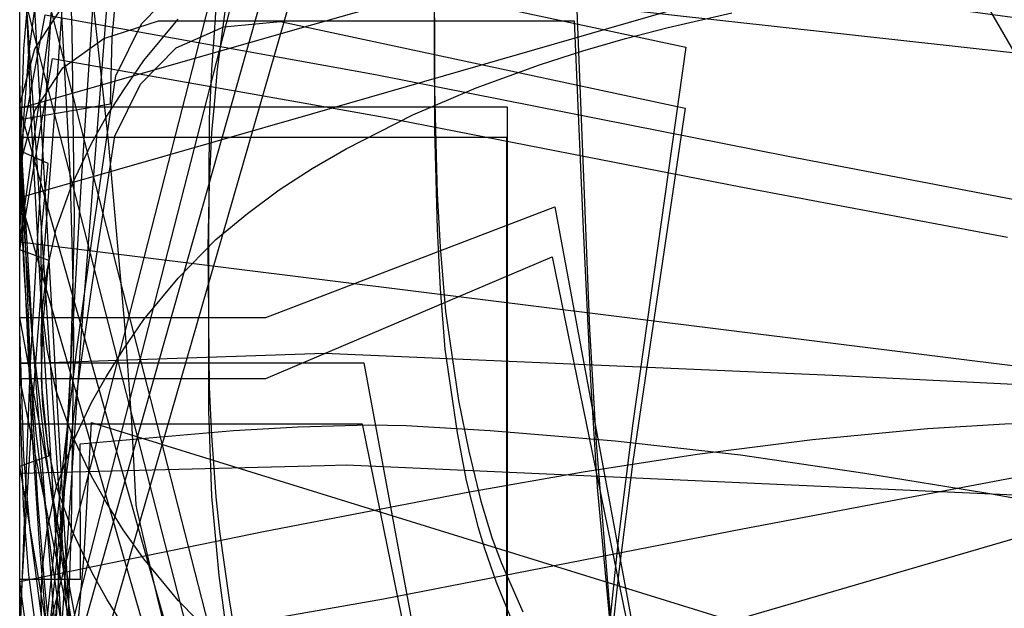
# Model space of a CAD drawing. Header units: millimetres. Extents: x 0 to 1204, y -1 to 532.
# Tile 10 of 16: x 0 to 162, y 108 to 204. Entities that reach past the tile are written whole.
import ezdxf

# ---------------------------------------------------------------- set-up
doc = ezdxf.new("R2010")
doc.units = ezdxf.units.MM
doc.layers.add('1', color=7, linetype='Continuous')
doc.layers.add('19', color=7, linetype='Continuous')

# ---------------------------------------------------------------- blocks, each defined once
blk = doc.blocks.new('PART001')
at = {"layer": '1'}
blk.add_lwpolyline([(248.3, 13), (40, 2.1), (0, 0), (0, 52.1), (0, 228.7), (0, 243.7), (41, 243.7), (325.9, 243.7)], dxfattribs=at)
blk = doc.blocks.new('PART002')
at = {"layer": '1'}
blk.add_lwpolyline([(247.2, 13.5), (40, 2.1), (0, 0), (0, 52.1), (0, 266.9), (0, 281.9), (41, 281.9), (314.5, 281.9)], dxfattribs=at)
blk = doc.blocks.new('PART003')
at = {"layer": '1'}
blk.add_lwpolyline([(457.4, 128.8), (265.6, 138.9), (177.5, 143.7), (133.4, 145.9), (50, 149.5), (0, 147.8), (0, 402), (50, 400.7), (53.6, 400.6), (174.2, 406), (249.2, 409.9), (400.8, 418.1), (501.9, 423.4)], dxfattribs=at)
blk = doc.blocks.new('PART005')
at = {"layer": '1'}
blk.add_lwpolyline([(325.9, 23.1), (41, 23.1), (0, 23.1), (0, 38.1), (0, 214.7), (0, 266.8), (40, 264.7), (248.2, 253.8)], dxfattribs=at)
blk = doc.blocks.new('PART006')
at = {"layer": '1'}
blk.add_lwpolyline([(314.5, 23.1), (41, 23.1), (0, 23.1), (0, 38.1), (0, 252.8), (0, 305), (40, 302.8), (247.2, 291.5)], dxfattribs=at)
blk = doc.blocks.new('PART011')
at = {"layer": '1'}
blk.add_lwpolyline([(248.6, 125.1), (243.2, 127.9), (236.7, 130.7), (229.8, 133.2), (222.8, 135.4), (215.8, 137.3), (201, 140.6), (177.9, 145.1), (166, 147.1), (0, 167.8), (4.2, 197.7), (8.3, 227.5), (11.7, 253.6), (14.7, 280.1), (17.3, 310.8)], dxfattribs=at)
blk = doc.blocks.new('PART012')
at = {"layer": '1'}
blk.add_lwpolyline([(230, 67.6), (11.8, 0), (10.6, 21.7), (8.3, 48), (6.1, 66.9), (4.6, 78.1), (0, 112.1), (40, 120.3), (73.8, 126.8), (92.5, 130.1), (111.2, 133), (130.1, 135.4), (149, 137.2), (161.7, 138), (168.1, 138.2), (172.2, 138.2), (180.1, 138.2), (191.9, 137.8), (220.1, 136.2), (220, 113.9), (230, 113.9)], close=True, dxfattribs=at)
blk = doc.blocks.new('PART013')
at = {"layer": '1'}
blk.add_lwpolyline([(0, 0), (0, 138), (56.2, 138), (84.3, 0)], close=True, dxfattribs=at)
at = {"layer": '19'}
blk.add_text('PART013', height=1, dxfattribs=at).set_placement((0, 0))
blk = doc.blocks.new('PART014')
at = {"layer": '1'}
blk.add_lwpolyline([(244.1, 5.2), (235.2, 4.1), (211.8, 1.8), (198, 0.9), (188.1, 0.4), (173.6, 0), (0, 53.8), (1.1, 61.8), (2.3, 71.3), (4.5, 90.2), (6.8, 116.5), (8.3, 144), (8.7, 159.8), (9, 171.4), (8.6, 202.6), (7.5, 233.5)], dxfattribs=at)
blk = doc.blocks.new('PART015')
at = {"layer": '1'}
blk.add_lwpolyline([(273.1, 49.7), (234.9, 60.1), (212.7, 66.5), (172.1, 78), (151.5, 42.3), (48.1, 72), (0, 85.8), (12.1, 132.8), (58, 311.9), (105.7, 296.7), (150.2, 287.7), (183.6, 281.5), (203.4, 277.8), (224.3, 274.3), (252.5, 270.4)], dxfattribs=at)
blk = doc.blocks.new('PART019')
at = {"layer": '1'}
blk.add_lwpolyline([(256.2, 41.7), (230.4, 38.3), (204.4, 34.4), (179.7, 30.2), (151.2, 24.9), (102, 15.1), (54.3, 0), (12.1, 164), (0, 211.1), (48.1, 224.9), (151.5, 254.5), (172.2, 218.6), (213.3, 229.3), (225.7, 232.5), (250.5, 238.6)], dxfattribs=at)
blk = doc.blocks.new('PART021')
at = {"layer": '1'}
blk.add_lwpolyline([(405.5, 26.4), (238.6, 0), (227.4, 14.1), (223.8, 18.1), (219.3, 22), (214.3, 25.7), (209, 29.1), (203.4, 32), (197.6, 34.5), (192.7, 36.2), (183.5, 38.5), (173.4, 40.1), (163.8, 41), (136.8, 42.8), (109.7, 43.9), (82.6, 44.5), (5.5, 48.6), (7.4, 90), (8.5, 120.9), (8.9, 152), (8.7, 163.7), (8.3, 179.5), (6.8, 207)], dxfattribs=at)
blk = doc.blocks.new('PART023')
at = {"layer": '1'}
blk.add_lwpolyline([(267.6, 43.4), (238, 39.5), (224.2, 37.6), (203.3, 34.1), (183.5, 30.4), (150.2, 24.2), (105.6, 15.1), (57.9, 0), (12, 179.1), (0, 226.1), (48, 239.9), (151.4, 269.6), (172, 233.9), (212.6, 245.4), (234.8, 251.8), (273, 262.2)], dxfattribs=at)
blk = doc.blocks.new('PART026')
at = {"layer": '1'}
blk.add_lwpolyline([(454.1, 67.1), (380.2, 71.4), (270, 76.6), (160.3, 80.7), (50, 84.3), (0, 83.2), (0, 296.5), (50, 295.7), (54, 295.6), (215.8, 301.1), (328, 305.9), (384.1, 308.7), (440.4, 311.8), (533.6, 317.8)], dxfattribs=at)
blk = doc.blocks.new('PART028')
at = {"layer": '1'}
blk.add_lwpolyline([(0, 101.6), (1.8, 148), (3.6, 179.2), (10.1, 284.8)], dxfattribs=at)
blk = doc.blocks.new('PART029')
at = {"layer": '1'}
blk.add_lwpolyline([(0, 105.4), (2.2, 142.3), (5.8, 189.7), (10.1, 249.9)], dxfattribs=at)
blk = doc.blocks.new('PART033')
at = {"layer": '1'}
blk.add_lwpolyline([(91.2, 0), (22.9, 0), (13.9, 2.8), (7.2, 7.6), (2.6, 14.5), (0, 23.7), (1.9, 69.1), (3.1, 88.6), (4.2, 102.6), (7, 130.5), (9.3, 149.8), (12, 169.2), (15.8, 195.1), (20, 203.6), (25.9, 209.7), (33.6, 213.1), (43, 214), (109.3, 199.8), (100.6, 138.1), (98.3, 119.4), (96.9, 106.2), (94.7, 79.2), (93.6, 60.5), (92.5, 34.2)], close=True, dxfattribs=at)
blk = doc.blocks.new('PART034')
at = {"layer": '1'}
blk.add_lwpolyline([(462.5, 64.9), (438.8, 61.3), (360.9, 47.2), (288.6, 33.6), (283.3, 32.6), (244.1, 25.8), (205, 19.6), (175.9, 15.7), (44.8, 0), (39.3, 32.6), (35.1, 55.5), (30.3, 78.2), (22.6, 109.5), (19.3, 123.8), (19.1, 124.7), (18.4, 138.3), (17.3, 153.6), (14.6, 184.4), (11.7, 210.9), (8.3, 236.9), (4.1, 266.7), (0, 296.6), (166, 317.3)], dxfattribs=at)
blk = doc.blocks.new('PART040')
at = {"layer": '1'}
blk.add_lwpolyline([(250.1, 49.3), (225.3, 47.1), (208.9, 46), (192.2, 45.1), (175.3, 44.4), (150.1, 43.7), (100.1, 43.2), (50.3, 43.4), (10.2, 43.5), (5.9, 103.6), (2.2, 151), (0, 187.9), (14.9, 190.5), (15.2, 201.3), (15.9, 209.2)], dxfattribs=at)
blk = doc.blocks.new('PART041')
at = {"layer": '1'}
blk.add_lwpolyline([(32.2, 102.7), (26, 109), (20.4, 115.8), (17, 120.6), (14.2, 125.1), (11.8, 129.4), (8.6, 136.1), (6, 143.4), (4.5, 150.2), (3.7, 156.9), (3.5, 165.5), (3.6, 169.7), (4.7, 180.7), (0, 182.8), (4.2, 205.1), (58.4, 195.3), (126.1, 181.9), (178.4, 171.9)], dxfattribs=at)
blk = doc.blocks.new('PART042')
at = {"layer": '1'}
blk.add_lwpolyline([(250.5, 44), (213.2, 53.2), (172.2, 63.9), (151.5, 28.1), (48.1, 57.7), (0, 71.5), (12.1, 118.6), (54.2, 282.6), (102, 267.4), (151.2, 257.7), (179.7, 252.4), (204.4, 248.2), (230.4, 244.3), (256.1, 240.8)], dxfattribs=at)
blk = doc.blocks.new('PART047')
at = {"layer": '1'}
blk.add_lwpolyline([(249.5, 58.3), (222.2, 55.7), (195, 53.6), (170.6, 52.5), (146.4, 51.8), (98.2, 51.3), (50.3, 51.5), (10.2, 51.7), (3.6, 157.2), (1.9, 188.4), (0, 234.9), (15, 236.7), (15.2, 247.4), (16, 255.4), (16.7, 259.4), (18.2, 265.6), (20.3, 271.6), (23.5, 278.2), (27.2, 284.1), (30, 287.9), (33.2, 291.9), (37, 296), (43, 301.9), (49.7, 307.2)], dxfattribs=at)
blk = doc.blocks.new('PART049')
at = {"layer": '1'}
blk.add_lwpolyline([(230.1, 70.6), (230.1, 24.3), (220.1, 24.3), (220.1, 2), (191.9, 0.4), (180.1, 0.1), (172.2, 0.1), (168.1, 0), (161.7, 0.2), (149, 1.1), (130.1, 2.8), (111.3, 5.2), (92.5, 8.1), (73.9, 11.4), (40, 18), (0, 26.1), (4.6, 60.1), (6.1, 71.3), (8.3, 90.2), (10.6, 116.5), (11.8, 138.2)], close=True, dxfattribs=at)
blk = doc.blocks.new('PART052')
at = {"layer": '1'}
blk.add_lwpolyline([(501.9, 108.4), (400.7, 113.7), (249.2, 121.9), (174.2, 125.8), (53.6, 131.2), (50, 131.1), (0, 129.8), (0, 384), (50, 382.3), (133.4, 385.9), (177.4, 388.1), (393.4, 399.7), (489.1, 404.5)], dxfattribs=at)
blk = doc.blocks.new('PART053')
at = {"layer": '1'}
blk.add_lwpolyline([(247.4, 3.7), (237.5, 3), (213.3, 1.7), (180.7, 0.5), (139.5, 0), (90, 0.1), (40.1, 0.6), (0, 1.1), (10.1, 152.1), (15.7, 224.5), (55.4, 219.2), (180.9, 202.3), (259.8, 191.6)], dxfattribs=at)
blk = doc.blocks.new('PART054')
at = {"layer": '1'}
blk.add_lwpolyline([(263.1, 37.9), (232.8, 35.7), (197.7, 32.5), (177.4, 30.3), (99.4, 22.1), (53.7, 0), (13.6, 141.7), (0, 189.8), (48.1, 203.5), (151.8, 232.8), (172.4, 197), (213.2, 208), (220.8, 210.1), (273.4, 223.4)], dxfattribs=at)
blk = doc.blocks.new('PART055')
at = {"layer": '1'}
blk.add_lwpolyline([(251.5, 37.4), (233.9, 36.1), (199, 33.1), (173.8, 30.6), (96.1, 22.1), (50.5, 0), (13.9, 127.1), (0, 175.1), (48.1, 188.9), (151.7, 218.8), (172.5, 182.9), (213.8, 193), (231.9, 197.2), (260.5, 203.4)], dxfattribs=at)
blk = doc.blocks.new('PART056')
at = {"layer": '1'}
blk.add_lwpolyline([(273.4, 33.8), (220.8, 47.2), (213.2, 49.2), (172.4, 60.3), (151.8, 24.4), (48.1, 53.8), (0, 67.4), (13.6, 115.5), (53.7, 257.3), (99.4, 235.2), (177.4, 226.9), (197.7, 224.8), (232.8, 221.6), (263.1, 219.4)], dxfattribs=at)
blk = doc.blocks.new('PART058')
at = {"layer": '1'}
blk.add_lwpolyline([(250.9, 26.9), (231.9, 31.1), (213.8, 35.4), (194.2, 40.1), (172.5, 45.5), (151.6, 9.6), (48.1, 39.4), (0, 53.2), (13.8, 101.3), (50.4, 228.3), (96.1, 206.3), (173.8, 197.7), (199, 195.3), (233.9, 192.3), (251.4, 190.9)], dxfattribs=at)
blk = doc.blocks.new('PART061')
at = {"layer": '1'}
blk.add_lwpolyline([(255.8, 145.6), (214.7, 138.4), (162, 128.9), (118.6, 120.7), (59.7, 109.2), (5.3, 99.6), (0, 131), (4.8, 132.7), (3.7, 143.7), (3.5, 152.1), (3.7, 156.5), (4.5, 163.2), (6, 170), (8.6, 177.3), (11.8, 184), (14.2, 188.3), (17.1, 192.8), (20.4, 197.6), (26, 204.4)], dxfattribs=at)
blk = doc.blocks.new('PART062')
at = {"layer": '1'}
for points in [[(32.2, 206.2), (31.8, 200.6), (31.5, 196.1), (31.1, 188.1), (31, 166.1), (31, 154.6), (31.1, 144), (31.5, 136), (31.8, 131.5), (32.2, 126), (32.8, 120.3), (34.4, 109.1), (37.1, 92.2)], [(4.5, 99.4), (1.7, 120.5), (0.7, 132.6), (0, 153.2), (0, 166.1), (0, 178.9), (0.7, 199.5), (1.7, 211.6)]]:
    blk.add_lwpolyline(points, dxfattribs=at)
blk = doc.blocks.new('PART063')
at = {"layer": '1'}
for points in [[(34.5, 211.9), (32.4, 196.2), (31.9, 190.4), (31.5, 185.8), (31.1, 177.5), (30.9, 166.9), (31, 155.9), (31, 140.1), (31.5, 126.1), (31.9, 121.4), (32.7, 113.1), (34.1, 102.5)], [(4.1, 93.4), (1.5, 113.2), (0.6, 124.5), (0, 143.9), (0, 155.9), (0, 168), (0.6, 187.3), (1.5, 198.7), (4.1, 218.5)]]:
    blk.add_lwpolyline(points, dxfattribs=at)
blk = doc.blocks.new('PART064')
at = {"layer": '1'}
for points in [[(11.2, 75.2), (5.3, 115.9), (2.7, 136.5), (1.8, 147.1), (0.7, 164.1), (0.5, 167.7), (0.1, 182.2), (0, 204.6)], [(68.1, 204.6), (68.1, 186.3), (68.5, 169.9), (69, 160.1), (69.8, 150.2), (71.8, 136.5), (73.3, 128.7), (75.2, 121.1), (76.3, 117.5), (78.2, 112), (81.1, 104.9)]]:
    blk.add_lwpolyline(points, dxfattribs=at)
blk = doc.blocks.new('PART065')
at = {"layer": '1'}
blk.add_lwpolyline([(0, 0), (0, 190), (80, 190), (80, 0)], close=True, dxfattribs=at)
at = {"layer": '19'}
blk.add_text('PART065', height=1, dxfattribs=at).set_placement((0, 0))
blk = doc.blocks.new('PART067')
at = {"layer": '1'}
blk.add_lwpolyline([(0, 0), (0, 148), (56.5, 148), (83.9, 0)], close=True, dxfattribs=at)
at = {"layer": '19'}
blk.add_text('PART067', height=1, dxfattribs=at).set_placement((0, 0))
blk = doc.blocks.new('PART071')
at = {"layer": '1'}
blk.add_lwpolyline([(533.6, 62.3), (440.4, 68.2), (384.1, 71.3), (328, 74.1), (215.8, 79), (53.9, 84.4), (50, 84.3), (0, 83.5), (0, 296.8), (50, 295.7), (160.3, 299.3), (270, 303.4), (380.1, 308.6), (454, 312.9)], dxfattribs=at)
blk = doc.blocks.new('PART072')
at = {"layer": '1'}
blk.add_lwpolyline([(0, 66.3), (0, 112.5), (10, 112.5), (9.9, 134.7), (35.1, 136.9), (45.7, 137.5), (57.3, 137.8), (63.4, 137.7), (77.2, 136.9), (97.7, 135.2), (118.3, 132.9), (138.7, 129.9), (158.9, 126.6), (195.8, 119.9), (239.3, 111.5), (234.5, 77.5), (233, 66.5), (230.8, 47.8), (228.3, 21.6), (227, 0)], close=True, dxfattribs=at)
blk = doc.blocks.new('PART073')
at = {"layer": '1'}
blk.add_lwpolyline([(17.1, 104.7), (14.3, 109.2), (11.9, 113.5), (8.7, 120.2), (6.1, 127.5), (4.6, 134.3), (3.8, 141), (3.6, 145.4), (3.8, 153.8), (4.8, 164.8), (0, 166.5), (5.4, 197.9), (59.8, 188.3), (118.6, 176.8), (162.1, 168.6)], dxfattribs=at)
blk = doc.blocks.new('PART074')
at = {"layer": '1'}
for points in [[(13.3, 74.8), (5.2, 126.7), (4.2, 134.2), (2, 153.3), (0.9, 167.9), (0.5, 174), (0.4, 177.6), (0, 191.6), (0, 214.6)], [(68, 214.6), (68, 195), (68.4, 179.8), (68.5, 175.7), (69, 167), (69.9, 156.4), (72, 141.8), (73.7, 133.5), (75.7, 125.3), (77.5, 119.3), (79, 115.2), (82.6, 107.1)]]:
    blk.add_lwpolyline(points, dxfattribs=at)
blk = doc.blocks.new('PART075')
at = {"layer": '1'}
blk.add_lwpolyline([(247.2, 4.5), (236.4, 3.7), (209.8, 2.1), (192, 1.2), (175.2, 0.6), (135.6, 0), (88, 0.1), (40, 0.6), (0, 1), (10.1, 177), (14.9, 250.1), (54.6, 244.6), (180.1, 227.3), (258.7, 216.2)], dxfattribs=at)
blk = doc.blocks.new('PART076')
at = {"layer": '1'}
blk.add_lwpolyline([(0, 71.5), (227.1, 137.8), (228.4, 116.2), (230.8, 90), (233, 71.2), (234.6, 60.2), (239.4, 26.2), (195.8, 17.8), (159, 11.1), (138.7, 7.8), (118.3, 4.9), (97.8, 2.5), (70.4, 0.4), (63.4, 0.1), (57.3, 0), (45.8, 0.2), (35.2, 0.8), (10, 3), (10, 25.3), (0, 25.3)], close=True, dxfattribs=at)
blk = doc.blocks.new('PART077')
at = {"layer": '1'}
blk.add_lwpolyline([(91, 0), (22.8, 0), (13.8, 2.8), (7, 7.7), (2.5, 14.6), (0, 23.7), (2, 66.5), (3.2, 85), (4.3, 98.2), (7, 124.4), (9.3, 142.6), (11.9, 160.8), (15.6, 185.2), (19.8, 193.7), (25.7, 199.7), (33.5, 203.1), (42.8, 204), (109.2, 189.8), (100.6, 131.8), (98.4, 114.2), (97, 101.8), (94.8, 76.5), (93.7, 58.9), (92.5, 34.1)], close=True, dxfattribs=at)
at = {"layer": '19'}
blk.add_text('PART077', height=1, dxfattribs=at).set_placement((0, 0))
blk = doc.blocks.new('PART078')
at = {"layer": '1'}
blk.add_lwpolyline([(3.7, 101.2), (3.5, 109.6), (3.7, 113.9), (4.5, 120.6), (6, 127.4), (8.6, 134.7), (11.8, 141.5), (14.2, 145.7), (17.1, 150.3), (20.4, 155.1), (26, 161.9), (32.2, 168.2), (37.4, 172.5), (42.6, 176.4), (48, 179.9), (53.6, 183.1), (64.5, 188.7), (74.9, 193.1), (85.3, 196.9), (92.4, 199.2), (99.4, 201.2), (106.4, 203), (116.9, 205.4)], dxfattribs=at)
blk = doc.blocks.new('PART079')
at = {"layer": '1'}
blk.add_lwpolyline([(80, 0), (0, 0), (0, 185), (80, 185)], close=True, dxfattribs=at)
at = {"layer": '19'}
blk.add_text('PART079', height=1, dxfattribs=at).set_placement((0, 0))
blk = doc.blocks.new('PART080')
at = {"layer": '1'}
blk.add_lwpolyline([(27.9, 8.9), (0, 145.4), (40.4, 145.4), (87.4, 165.4), (121.2, 0)], close=True, dxfattribs=at)
at = {"layer": '19'}
blk.add_text('PART080', height=1, dxfattribs=at).set_placement((0, 0))
blk = doc.blocks.new('PART082')
at = {"layer": '1'}
blk.add_lwpolyline([(27.1, 9), (0, 155.4), (40.4, 155.4), (87.8, 173.6), (120, 0)], close=True, dxfattribs=at)
at = {"layer": '19'}
blk.add_text('PART082', height=1, dxfattribs=at).set_placement((0, 0))
blk = doc.blocks.new('PART083')
at = {"layer": '1'}
blk.add_lwpolyline([(258.7, 33.8), (180.1, 22.8), (54.6, 5.5), (14.9, 0), (10.1, 73), (0, 249.1), (40.1, 249.5), (88, 250), (135.6, 250.1), (175.2, 249.4), (192.1, 248.8), (209.8, 248), (236.5, 246.4), (247.3, 245.6)], dxfattribs=at)
blk = doc.blocks.new('PART084')
at = {"layer": '1'}
blk.add_lwpolyline([(259.8, 33), (180.8, 22.2), (55.4, 5.4), (15.6, 0), (10.1, 72.5), (0, 223.5), (40, 224), (89.9, 224.5), (139.5, 224.6), (180.7, 224), (213.2, 222.9), (237.5, 221.6), (247.3, 220.9)], dxfattribs=at)
blk = doc.blocks.new('PART085')
at = {"layer": '1'}
blk.add_lwpolyline([(0, 190), (80, 190), (80, 0), (0, 0)], close=True, dxfattribs=at)
at = {"layer": '19'}
blk.add_text('PART085', height=1, dxfattribs=at).set_placement((0, 0))
blk = doc.blocks.new('PART092')
at = {"layer": '1'}
blk.add_lwpolyline([(91, 204.1), (92.5, 169.9), (93.7, 145.1), (94.8, 127.6), (97.1, 102.3), (98.4, 89.8), (100.7, 72.3), (109.2, 14.3), (42.8, 0), (33.5, 1), (25.8, 4.3), (19.8, 10.3), (15.6, 18.8), (11.9, 43.2), (9.3, 61.4), (7, 79.7), (4.3, 105.9), (3.2, 119.1), (2, 137.5), (0, 180.3), (2.5, 189.4), (7.1, 196.4), (13.8, 201.2), (22.8, 204.1)], close=True, dxfattribs=at)
at = {"layer": '19'}
blk.add_text('PART092', height=1, dxfattribs=at).set_placement((0, 0))
blk = doc.blocks.new('PART093')
at = {"layer": '1'}
blk.add_lwpolyline([(91.1, 214.1), (92.5, 179.8), (93.5, 153.5), (94.6, 134.8), (96.8, 107.9), (98.2, 94.6), (100.5, 76), (109.2, 14.2), (42.9, 0), (33.5, 1), (25.8, 4.4), (19.9, 10.4), (15.7, 19), (11.9, 44.9), (9.2, 64.2), (6.9, 83.6), (4.1, 111.4), (3, 125.4), (1.9, 145), (0, 190.4), (2.5, 199.5), (7.1, 206.5), (13.9, 211.3), (22.8, 214.1)], close=True, dxfattribs=at)
blk = doc.blocks.new('PART094')
at = {"layer": '1'}
blk.add_lwpolyline([(79.9, 185), (79.9, 0), (0, 0), (0, 185)], close=True, dxfattribs=at)
at = {"layer": '19'}
blk.add_text('PART094', height=1, dxfattribs=at).set_placement((0, 0))

msp = doc.modelspace()

# ---------------------------------------------------------------- block references
for name in ['PART003', 'PART052', 'PART011', 'PART034', 'PART074', 'PART064', 'PART026', 'PART071', 'PART047', 'PART028', 'PART062', 'PART014', 'PART021', 'PART015', 'PART023', 'PART063', 'PART006', 'PART002', 'PART073', 'PART061', 'PART029', 'PART040', 'PART019', 'PART042', 'PART041', 'PART078', 'PART005', 'PART001', 'PART054', 'PART056', 'PART075', 'PART083', 'PART055', 'PART058', 'PART084', 'PART053', 'PART093', 'PART033', 'PART012', 'PART049', 'PART072', 'PART076']:
    msp.add_blockref(name, (0, 0))
ref = msp.add_blockref('PART092', (0, 0))
ref.add_attrib('AOF_MIRROR_ALLOWED', '1', (0, 0), dxfattribs={"height": 2.5})
ref.add_attrib('AOF_COORDINATE_SYSTEM', 'x_width_y_length', (0, 0), dxfattribs={"height": 2.5})
ref = msp.add_blockref('PART077', (0, 0))
ref.add_attrib('AOF_MIRROR_ALLOWED', '1', (0, 0), dxfattribs={"height": 2.5})
ref.add_attrib('AOF_COORDINATE_SYSTEM', 'x_width_y_length', (0, 0), dxfattribs={"height": 2.5})
ref = msp.add_blockref('PART065', (0, 0))
ref.add_attrib('AOF_MIRROR_ALLOWED', '1', (0, 0), dxfattribs={"height": 2.5})
ref.add_attrib('AOF_COORDINATE_SYSTEM', 'x_width_y_length', (0, 0), dxfattribs={"height": 2.5})
ref = msp.add_blockref('PART085', (0, 0))
ref.add_attrib('AOF_MIRROR_ALLOWED', '1', (0, 0), dxfattribs={"height": 2.5})
ref.add_attrib('AOF_COORDINATE_SYSTEM', 'x_width_y_length', (0, 0), dxfattribs={"height": 2.5})
ref = msp.add_blockref('PART079', (0, 0))
ref.add_attrib('AOF_MIRROR_ALLOWED', '1', (0, 0), dxfattribs={"height": 2.5})
ref.add_attrib('AOF_COORDINATE_SYSTEM', 'x_width_y_length', (0, 0), dxfattribs={"height": 2.5})
ref = msp.add_blockref('PART094', (0, 0))
ref.add_attrib('AOF_MIRROR_ALLOWED', '1', (0, 0), dxfattribs={"height": 2.5})
ref.add_attrib('AOF_COORDINATE_SYSTEM', 'x_width_y_length', (0, 0), dxfattribs={"height": 2.5})
ref = msp.add_blockref('PART082', (0, 0))
ref.add_attrib('AOF_MIRROR_ALLOWED', '1', (0, 0), dxfattribs={"height": 2.5})
ref.add_attrib('AOF_COORDINATE_SYSTEM', 'x_width_y_length', (0, 0), dxfattribs={"height": 2.5})
ref = msp.add_blockref('PART080', (0, 0))
ref.add_attrib('AOF_MIRROR_ALLOWED', '1', (0, 0), dxfattribs={"height": 2.5})
ref.add_attrib('AOF_COORDINATE_SYSTEM', 'x_width_y_length', (0, 0), dxfattribs={"height": 2.5})
ref = msp.add_blockref('PART067', (0, 0))
ref.add_attrib('AOF_MIRROR_ALLOWED', '1', (0, 0), dxfattribs={"height": 2.5})
ref.add_attrib('AOF_COORDINATE_SYSTEM', 'x_width_y_length', (0, 0), dxfattribs={"height": 2.5})
ref = msp.add_blockref('PART013', (0, 0))
ref.add_attrib('AOF_MIRROR_ALLOWED', '1', (0, 0), dxfattribs={"height": 2.5})
ref.add_attrib('AOF_COORDINATE_SYSTEM', 'x_width_y_length', (0, 0), dxfattribs={"height": 2.5})

doc.saveas('drawing.dxf')
